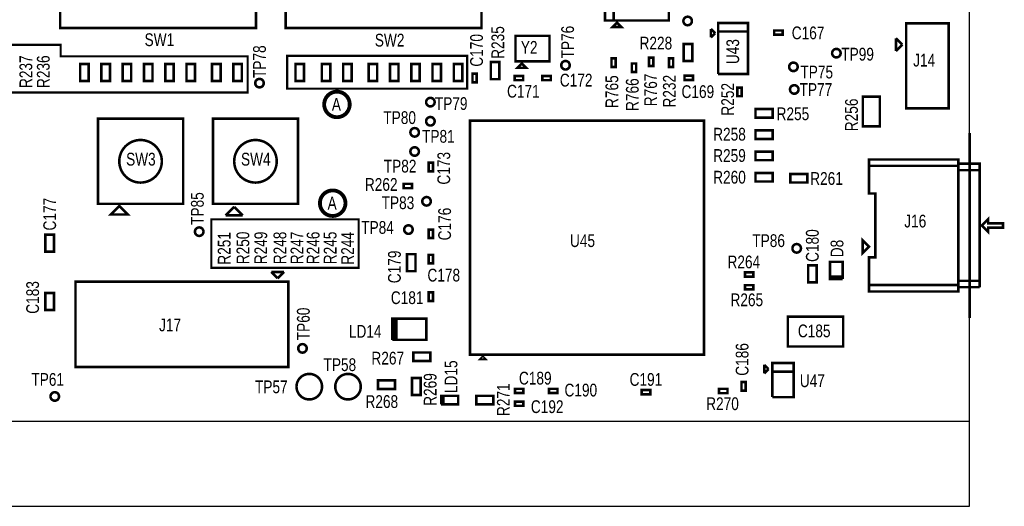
# Model space of a CAD drawing. Extents: x -19 to 106, y -45 to 160.
# Tile 17 of 21: x 24 to 83, y -9 to 20. Entities that reach past the tile are written whole.
import ezdxf
from ezdxf.enums import TextEntityAlignment as Align

# ---------------------------------------------------------------- set-up
doc = ezdxf.new("R2010")
doc.units = 0
for name, color, linetype in [('BG_OUTLINE', 95, 'CONTINUOUS'), ('PG_ASSEMBLY_TOP', 120, 'CONTINUOUS'), ('RD_ASSEMBLY_TOP', 120, 'CONTINUOUS')]:
    doc.layers.add(name, color=color, linetype=linetype)

msp = doc.modelspace()

# ---------------------------------------------------------------- linework, layer by layer
at = {"layer": 'BG_OUTLINE'}
msp.add_lwpolyline([(-3.809746, -3.81), (81.190084, -3.81), (81.190084, 146.286728), (-3.809746, 146.286728)], close=True, dxfattribs=at)
at = {"layer": 'BG_OUTLINE', "const_width": 0.1524}
msp.add_lwpolyline([(81.190084, 2.339848), (81.190084, 13.388848)], dxfattribs=at)
at = {"layer": 'BG_OUTLINE'}
msp.add_lwpolyline([(-3.809746, -3.81), (-3.809746, -8.89), (81.190084, -8.89), (81.190084, -3.81)], dxfattribs=at)
at = {"layer": 'PG_ASSEMBLY_TOP'}
for points, const_width in [([(38.59657, 25.48636), (26.91257, 25.48636), (26.91257, 19.64436), (38.59657, 19.64436), (38.59657, 25.48636)], 0.1524), ([(52.05857, 25.48636), (40.37457, 25.48636), (40.37457, 19.64436), (52.05857, 19.64436), (52.05857, 25.48636)], 0.1524), ([(63.24473, 24.6634), (59.43473, 24.6634), (59.43473, 20.0914), (59.94273, 20.0914), (59.94273, 24.6634)], 0.1524), ([(59.94273, 24.6634), (59.94273, 20.0914), (63.24473, 20.0914), (63.24473, 24.6634)], 0.1524), ([(60.142628, 19.9644), (59.888628, 19.7104), (60.396628, 19.7104), (60.142628, 19.9644)], 0.1524), ([(66.183002, 16.896334), (67.961002, 16.896334), (67.961002, 19.944334), (66.183002, 19.944334), (66.183002, 19.436334), (67.961002, 19.436334)], 0.1524), ([(79.945484, 14.84884), (79.945484, 19.92884), (77.405484, 19.92884), (77.405484, 14.84884), (79.945484, 14.84884)], 0.1524), ([(65.751202, 19.588734), (65.751202, 19.080734)], 0.1524), ([(66.005202, 19.334734), (65.751202, 19.588734)], 0.1524), ([(65.751202, 19.080734), (66.005202, 19.334734)], 0.1524), ([(67.961002, 19.436334), (66.183002, 19.436334), (66.183002, 16.896334)], 0.1524), ([(69.526912, 19.243294), (70.034912, 19.243294), (70.034912, 19.497294), (69.526912, 19.497294), (69.526912, 19.243294)], 0.1524), ([(54.09057, 17.653), (56.12257, 17.653), (56.12257, 19.177), (54.09057, 19.177), (54.09057, 17.653)], 0.1524), ([(76.795884, 18.27784), (76.795884, 19.03984)], 0.1524), ([(76.795884, 19.03984), (77.176884, 18.65884)], 0.1524), ([(17.8816, 18.6436), (26.9494, 18.6436), (26.9494, 17.9578), (38.1, 17.9578), (38.1, 15.7988), (17.526, 15.7988), (17.526, 18.6436), (17.8816, 18.6436)], 0.127), ([(64.640714, 17.6784), (64.640714, 18.6944), (64.132714, 18.6944), (64.132714, 17.6784), (64.640714, 17.6784)], 0.1524), ([(77.176884, 18.65884), (76.795884, 18.27784)], 0.1524), ([(50.8, 16.0274), (51.2064, 16.0274), (51.2064, 17.9832), (40.4622, 17.9832), (40.4622, 16.0274), (50.8, 16.0274)], 0.127), ([(53.12537, 16.59636), (53.12537, 17.61236), (52.61737, 17.61236), (52.61737, 16.59636), (53.12537, 16.59636)], 0.1524), ([(60.071, 17.3228), (60.071, 17.8308), (59.817, 17.8308), (59.817, 17.3228), (60.071, 17.3228)], 0.1524), ([(62.310518, 17.3736), (62.310518, 17.8816), (62.056518, 17.8816), (62.056518, 17.3736), (62.310518, 17.3736)], 0.1524), ([(63.5, 17.3228), (63.5, 17.8308), (63.246, 17.8308), (63.246, 17.3228), (63.5, 17.3228)], 0.1524), ([(28.10637, 17.497552), (28.10637, 16.481552), (28.61437, 16.481552), (28.61437, 17.497552), (28.10637, 17.497552)], 0.1524), ([(29.37637, 17.497552), (29.37637, 16.481552), (29.88437, 16.481552), (29.88437, 17.497552), (29.37637, 17.497552)], 0.1524), ([(30.64637, 17.497552), (30.64637, 16.481552), (31.15437, 16.481552), (31.15437, 17.497552), (30.64637, 17.497552)], 0.1524), ([(31.91637, 17.497552), (31.91637, 16.481552), (32.42437, 16.481552), (32.42437, 17.497552), (31.91637, 17.497552)], 0.1524), ([(33.18637, 17.497552), (33.18637, 16.481552), (33.69437, 16.481552), (33.69437, 17.497552), (33.18637, 17.497552)], 0.1524), ([(34.45637, 17.497552), (34.45637, 16.481552), (34.96437, 16.481552), (34.96437, 17.497552), (34.45637, 17.497552)], 0.1524), ([(35.98037, 17.497552), (35.98037, 16.481552), (36.48837, 16.481552), (36.48837, 17.497552), (35.98037, 17.497552)], 0.1524), ([(37.25037, 17.497552), (37.25037, 16.481552), (37.75837, 16.481552), (37.75837, 17.497552), (37.25037, 17.497552)], 0.1524), ([(40.95877, 17.497552), (40.95877, 16.481552), (41.46677, 16.481552), (41.46677, 17.497552), (40.95877, 17.497552)], 0.1524), ([(42.53357, 17.497552), (42.53357, 16.481552), (43.04157, 16.481552), (43.04157, 17.497552), (42.53357, 17.497552)], 0.1524), ([(43.80357, 17.497552), (43.80357, 16.481552), (44.31157, 16.481552), (44.31157, 17.497552), (43.80357, 17.497552)], 0.1524), ([(45.32757, 17.497552), (45.32757, 16.481552), (45.83557, 16.481552), (45.83557, 17.497552), (45.32757, 17.497552)], 0.1524), ([(46.59757, 17.497552), (46.59757, 16.481552), (47.10557, 16.481552), (47.10557, 17.497552), (46.59757, 17.497552)], 0.1524), ([(47.86757, 17.497552), (47.86757, 16.481552), (48.37557, 16.481552), (48.37557, 17.497552), (47.86757, 17.497552)], 0.1524), ([(49.13757, 17.497552), (49.13757, 16.481552), (49.64557, 16.481552), (49.64557, 17.497552), (49.13757, 17.497552)], 0.1524), ([(50.40757, 17.497552), (50.40757, 16.481552), (50.91557, 16.481552), (50.91557, 17.497552), (50.40757, 17.497552)], 0.1524), ([(54.47157, 17.526), (54.21757, 17.272), (54.72557, 17.272), (54.47157, 17.526)], 0.1524), ([(61.2902, 17.018), (61.2902, 17.526), (61.0362, 17.526), (61.0362, 17.018), (61.2902, 17.018)], 0.1524), ([(51.52517, 16.919702), (51.52517, 16.411702), (51.77917, 16.411702), (51.77917, 16.919702), (51.52517, 16.919702)], 0.1524), ([(54.03977, 16.5354), (54.54777, 16.5354), (54.54777, 16.7894), (54.03977, 16.7894), (54.03977, 16.5354)], 0.1524), ([(56.19877, 16.7894), (55.69077, 16.7894), (55.69077, 16.5354), (56.19877, 16.5354), (56.19877, 16.7894)], 0.1524), ([(64.68237, 16.79956), (64.17437, 16.79956), (64.17437, 16.54556), (64.68237, 16.54556), (64.68237, 16.79956)], 0.1524), ([(67.584828, 15.582138), (67.584828, 16.090138), (67.330828, 16.090138), (67.330828, 15.582138), (67.584828, 15.582138)], 0.1524), ([(74.81697, 15.55496), (74.81697, 13.77696), (75.83297, 13.77696), (75.83297, 15.55496), (74.81697, 15.55496)], 0.1524), ([(69.43217, 14.8082), (68.41617, 14.8082), (68.41617, 14.3002), (69.43217, 14.3002), (69.43217, 14.8082)], 0.1524), ([(29.17317, 9.15416), (34.25317, 9.15416), (34.25317, 14.23416), (29.17317, 14.23416), (29.17317, 9.15416)], 0.1524), ([(36.03117, 9.15416), (41.11117, 9.15416), (41.11117, 14.23416), (36.03117, 14.23416), (36.03117, 9.15416)], 0.1524), ([(65.34277, 0.1524), (65.34277, 14.1224), (51.37277, 14.1224), (51.37277, 0.1524), (65.34277, 0.1524)], 0.1524), ([(69.43217, 13.5382), (68.41617, 13.5382), (68.41617, 13.0302), (69.43217, 13.0302), (69.43217, 13.5382)], 0.1524), ([(69.43217, 12.2682), (68.41617, 12.2682), (68.41617, 11.7602), (69.43217, 11.7602), (69.43217, 12.2682)], 0.1524), ([(81.790032, 4.181348), (81.790032, 11.547348), (80.520032, 11.547348), (80.520032, 11.801348), (75.186032, 11.801348), (75.186032, 11.420348), (80.520032, 11.420348)], 0.1524), ([(49.16297, 11.0998), (49.16297, 11.6078), (48.90897, 11.6078), (48.90897, 11.0998), (49.16297, 11.0998)], 0.1524), ([(80.520032, 4.308348), (75.186032, 4.308348), (75.186032, 3.927348), (80.520032, 3.927348), (80.520032, 11.547348)], 0.1524), ([(80.520032, 11.420348), (75.186032, 11.420348), (75.186032, 9.769348), (75.567032, 9.769348), (75.567032, 5.959348), (75.186032, 5.959348), (75.186032, 4.308348), (80.520032, 4.308348)], 0.1524), ([(80.520032, 11.547348), (80.520032, 11.166348), (81.790032, 11.166348)], 0.1524), ([(81.790032, 11.166348), (80.520032, 11.166348), (80.520032, 4.562348), (81.790032, 4.562348)], 0.1524), ([(69.43217, 10.9982), (68.41617, 10.9982), (68.41617, 10.4902), (69.43217, 10.4902), (69.43217, 10.9982)], 0.1524), ([(70.4977, 10.43178), (71.5137, 10.43178), (71.5137, 10.93978), (70.4977, 10.93978), (70.4977, 10.43178)], 0.1524), ([(47.41037, 10.09396), (47.91837, 10.09396), (47.91837, 10.34796), (47.41037, 10.34796), (47.41037, 10.09396)], 0.1524), ([(30.44317, 9.02716), (29.93517, 8.51916), (30.95117, 8.51916), (30.44317, 9.02716)], 0.1524), ([(37.30117, 8.97636), (36.79317, 8.46836)], 0.1524), ([(37.80917, 8.46836), (37.30117, 8.97636)], 0.1524), ([(44.0436, 8.2296), (35.941, 8.2296), (35.941, 5.334), (44.7294, 5.334), (44.7294, 8.2296), (44.0436, 8.2296)], 0.127), ([(36.79317, 8.46836), (37.80917, 8.46836)], 0.1524), ([(81.917032, 7.864348), (82.298032, 7.483348), (82.298032, 7.737348), (83.187032, 7.737348), (83.187032, 7.991348), (82.298032, 7.991348), (82.298032, 8.245348), (81.917032, 7.864348)], 0.1524), ([(49.16297, 7.112), (49.16297, 7.62), (48.90897, 7.62), (48.90897, 7.112), (49.16297, 7.112)], 0.1524), ([(26.033984, 7.320788), (26.033984, 6.304788), (26.541984, 6.304788), (26.541984, 7.320788), (26.033984, 7.320788)], 0.1524), ([(75.186032, 6.594348), (74.805032, 6.213348), (74.805032, 6.975348), (75.186032, 6.594348)], 0.1524), ([(47.61357, 6.155436), (47.61357, 5.139436), (48.12157, 5.139436), (48.12157, 6.155436), (47.61357, 6.155436)], 0.1524), ([(48.90897, 6.111494), (48.90897, 5.603494), (49.16297, 5.603494), (49.16297, 6.111494), (48.90897, 6.111494)], 0.1524), ([(71.560436, 5.490718), (71.560436, 4.474718), (72.068436, 4.474718), (72.068436, 5.490718), (71.560436, 5.490718)], 0.1524), ([(73.617836, 4.677918), (73.617836, 5.693918), (72.855836, 5.693918), (72.855836, 4.804918), (73.617836, 4.804918)], 0.1524), ([(40.27297, 5.09016), (39.51097, 5.09016)], 0.1524), ([(39.51097, 5.09016), (39.89197, 4.70916)], 0.1524), ([(39.89197, 4.70916), (40.27297, 5.09016)], 0.1524), ([(68.28917, 5.064506), (67.78117, 5.064506), (67.78117, 4.810506), (68.28917, 4.810506), (68.28917, 5.064506)], 0.1524), ([(73.617836, 4.804918), (72.855836, 4.804918), (72.855836, 4.677918), (73.617836, 4.677918)], 0.1524), ([(40.52697, 4.50596), (27.82697, 4.50596), (27.82697, -0.57404), (40.52697, -0.57404), (40.52697, 4.50596)], 0.1524), ([(68.28917, 4.302506), (67.78117, 4.302506), (67.78117, 4.048506), (68.28917, 4.048506), (68.28917, 4.302506)], 0.1524), ([(81.790032, 4.562348), (80.520032, 4.562348), (80.520032, 4.181348), (81.790032, 4.181348)], 0.1524), ([(26.541984, 2.824734), (26.541984, 3.840734), (26.033984, 3.840734), (26.033984, 2.824734), (26.541984, 2.824734)], 0.1524), ([(49.16297, 3.363214), (49.16297, 3.871214), (48.90897, 3.871214), (48.90897, 3.363214), (49.16297, 3.363214)], 0.1524), ([(46.736, 1.0414), (48.768, 1.0414), (48.768, 2.3114), (46.863, 2.3114)], 0.1524), ([(46.863, 2.3114), (46.99, 2.3114), (46.99, 1.0414), (46.863, 1.0414), (46.863, 2.3114), (46.736, 2.3114), (46.736, 1.0414)], 0.1524), ([(70.34657, 0.64516), (73.64857, 0.64516), (73.64857, 2.42316), (70.34657, 2.42316), (70.34657, 0.64516)], 0.1524), ([(47.99457, -0.21844), (49.01057, -0.21844), (49.01057, 0.28956), (47.99457, 0.28956), (47.99457, -0.21844)], 0.1524), ([(52.13477, 0.0254), (52.00777, -0.1016), (52.26177, -0.1016), (52.13477, 0.0254)], 0.1524), ([(68.93941, -0.44704), (68.93941, -0.95504)], 0.1524), ([(69.19341, -0.70104), (68.93941, -0.44704)], 0.1524), ([(69.42201, -2.37744), (70.69201, -2.37744), (70.69201, -0.34544), (69.42201, -0.34544), (69.42201, -0.85344), (70.69201, -0.85344)], 0.1524), ([(47.91837, -1.23444), (47.91837, -2.25044), (48.42637, -2.25044), (48.42637, -1.23444), (47.91837, -1.23444)], 0.1524), ([(68.93941, -0.95504), (69.19341, -0.70104)], 0.1524), ([(70.69201, -0.85344), (69.42201, -0.85344), (69.42201, -2.37744)], 0.1524), ([(45.88637, -1.887474), (46.90237, -1.887474), (46.90237, -1.379474), (45.88637, -1.379474), (45.88637, -1.887474)], 0.1524), ([(67.83197, -1.985518), (67.83197, -1.477518), (67.57797, -1.477518), (67.57797, -1.985518), (67.83197, -1.985518)], 0.1524), ([(49.779936, -2.810002), (49.779936, -2.302002), (49.652936, -2.302002), (49.652936, -2.810002)], 0.1524), ([(49.652936, -2.810002), (50.668936, -2.810002), (50.668936, -2.302002), (49.779936, -2.302002), (49.779936, -2.810002)], 0.1524), ([(51.75758, -2.810002), (52.77358, -2.810002), (52.77358, -2.302002), (51.75758, -2.302002), (51.75758, -2.810002)], 0.1524), ([(54.563772, -1.8796), (54.055772, -1.8796), (54.055772, -2.1336), (54.563772, -2.1336), (54.563772, -1.8796)], 0.1524), ([(56.596788, -1.8796), (56.088788, -1.8796), (56.088788, -2.1336), (56.596788, -2.1336), (56.596788, -1.8796)], 0.1524), ([(62.131956, -1.9558), (61.623956, -1.9558), (61.623956, -2.2098), (62.131956, -2.2098), (62.131956, -1.9558)], 0.1524), ([(66.23177, -2.138426), (66.73977, -2.138426), (66.73977, -1.884426), (66.23177, -1.884426), (66.23177, -2.138426)], 0.1524), ([(54.563772, -2.6416), (54.055772, -2.6416), (54.055772, -2.8956), (54.563772, -2.8956), (54.563772, -2.6416)], 0.1524)]:
    msp.add_lwpolyline(points, dxfattribs=dict(at, const_width=const_width))
for points, const_width in [([(64.6176, 20.066, 1), (64.1096, 20.066, 1), (64.6176, 20.066)], 0.1524), ([(73.49363, 18.14576, 1), (72.98563, 18.14576, 1), (73.49363, 18.14576)], 0.1524), ([(57.3278, 17.4244, 1), (56.8198, 17.4244, 1), (57.3278, 17.4244)], 0.1524), ([(70.931532, 17.32915, 1), (70.423532, 17.32915, 1), (70.931532, 17.32915)], 0.1524), ([(39.0652, 16.3576, 1), (38.5572, 16.3576, 1), (39.0652, 16.3576)], 0.1524), ([(44.196, 15.0876, 1), (42.672, 15.0876, 1), (44.196, 15.0876)], 0.2286), ([(70.98157, 15.98041, 1), (70.47357, 15.98041, 1), (70.98157, 15.98041)], 0.1524), ([(49.26457, 15.22476, 1), (48.75657, 15.22476, 1), (49.26457, 15.22476)], 0.1524), ([(49.26457, 14.08176, 1), (48.75657, 14.08176, 1), (49.26457, 14.08176)], 0.1524), ([(48.32477, 13.42136, 1), (47.81677, 13.42136, 1), (48.32477, 13.42136)], 0.1524), ([(32.98317, 11.69416, 1), (30.44317, 11.69416, 1), (32.98317, 11.69416)], 0.1524), ([(39.84117, 11.69416, 1), (37.30117, 11.69416, 1), (39.84117, 11.69416)], 0.1524), ([(48.32477, 12.27836, 1), (47.81677, 12.27836, 1), (48.32477, 12.27836)], 0.1524), ([(43.942, 9.1948, 1), (42.418, 9.1948, 1), (43.942, 9.1948)], 0.2286), ([(49.03597, 9.30656, 1), (48.52797, 9.30656, 1), (49.03597, 9.30656)], 0.1524), ([(35.467036, 7.495794, 1), (34.959036, 7.495794, 1), (35.467036, 7.495794)], 0.1524), ([(47.9552, 7.62, 1), (47.4472, 7.62, 1), (47.9552, 7.62)], 0.1524), ([(71.12635, 6.50113, 1), (70.61835, 6.50113, 1), (71.12635, 6.50113)], 0.1524), ([(41.6306, 0.5334, 1), (41.1226, 0.5334, 1), (41.6306, 0.5334)], 0.1524), ([(42.545, -1.7526, 1), (41.021, -1.7526, 1), (42.545, -1.7526)], 0.1524), ([(44.8564, -1.7526, 1), (43.3324, -1.7526, 1), (44.8564, -1.7526)], 0.1524), ([(26.8478, -2.3368, 1), (26.3398, -2.3368, 1), (26.8478, -2.3368)], 0.1524)]:
    msp.add_lwpolyline(points, format="xyb", dxfattribs=dict(at, const_width=const_width))

# ---------------------------------------------------------------- texts
at = {"layer": 'PG_ASSEMBLY_TOP', "width": 0.8}
for p in [(43.1292, 14.7066), (42.8752, 8.8138)]:
    msp.add_text('A', height=0.762, dxfattribs=at).set_placement(p)
at = {"layer": 'RD_ASSEMBLY_TOP', "width": 0.8}
for s, p in [('R235', (53.4162, 17.8054)), ('TP76', (57.5818, 17.8308)), ('TP78', (39.1922, 16.6624)), ('R237', (25.2476, 16.0655)), ('R236', (26.289, 16.0655)), ('R256', (74.5236, 13.4874)), ('C177', (26.671016, 7.563612)), ('TP85', (35.4838, 7.8994)), ('R251', (37.084, 5.5245)), ('R250', (38.2016, 5.5499)), ('R249', (39.2684, 5.5499)), ('R248', (40.4114, 5.5499)), ('R247', (41.4274, 5.5499)), ('R246', (42.3926, 5.5499)), ('R245', (43.4086, 5.5499)), ('R244', (44.45, 5.5245)), ('C180', (72.1868, 5.6896)), ('D8', (73.66, 5.969)), ('C179', (47.244, 4.4196)), ('C183', (25.652984, 2.596134)), ('TP60', (41.8084, 1.016)), ('LD15', (50.6222, -2.1336)), ('R269', (49.3776, -2.8956)), ('R271', (53.7464, -3.5052))]:
    msp.add_text(s, height=0.762, rotation=90, dxfattribs=at).set_placement(p)
for s, p in [('C167', (71.5518, 18.9738)), ('C172', (57.7088, 16.1544)), ('C171', (54.5592, 15.494)), ('C169', (64.9732, 15.4686)), ('R262', (46.0756, 9.9314)), ('U45', (58.0898, 6.5786)), ('R264', (67.7164, 5.3086)), ('C178', (49.8094, 4.5212)), ('C181', (47.625, 3.175)), ('R265', (67.8942, 3.048)), ('C189', (55.2704, -1.6256)), ('C191', (61.8744, -1.7018)), ('U47', (71.8058, -1.778)), ('C190', (57.9882, -2.3368)), ('C192', (55.9816, -3.3274)), ('R270', (66.4464, -3.1496))]:
    msp.add_text(s, height=0.762, dxfattribs=at).set_placement(p, align=Align.CENTER)
for s, p in [('SW1', (31.9532, 18.5674)), ('SW2', (45.6946, 18.542)), ('Y2', (54.4068, 18.1102)), ('R228', (61.4934, 18.3642)), ('TP99', (73.533, 17.7038)), ('J14', (77.8256, 17.3482)), ('TP75', (71.0946, 16.637)), ('TP77', (71.0438, 15.5956)), ('TP79', (49.276, 14.7574)), ('TP80', (46.2026, 13.9192)), ('R255', (69.6722, 14.1478)), ('TP81', (48.514, 12.8016)), ('R258', (65.8876, 12.9286)), ('R259', (65.8876, 11.6586)), ('SW3', (30.84957, 11.44016)), ('SW4', (37.70757, 11.44016)), ('TP82', (46.228, 11.0236)), ('R260', (65.8876, 10.3632)), ('R261', (71.6788, 10.287)), ('TP83', (46.101, 8.8392)), ('J16', (77.2922, 7.747)), ('TP84', (44.8818, 7.366)), ('TP86', (68.2244, 6.5786)), ('J17', (32.8168, 1.5494)), ('LD14', (44.1452, 1.1684)), ('C185', (70.9422, 1.1938)), ('R267', (45.4914, -0.4318)), ('TP58', (42.63263, -0.82296)), ('TP61', (25.1968, -1.7018)), ('TP57', (38.54323, -2.14376)), ('R268', (45.1358, -3.0226))]:
    msp.add_text(s, height=0.762, dxfattribs=at).set_placement(p)
for s, p in [('C170', (52.1462, 18.3134)), ('U43', (67.437, 18.2372)), ('R765', (60.2234, 15.8496)), ('R766', (61.4426, 15.6718)), ('R767', (62.5348, 15.9512)), ('R232', (63.6524, 15.875)), ('R252', (67.1322, 15.3924)), ('C173', (50.1904, 11.2776)), ('C176', (50.2412, 7.9502)), ('C186', (67.9958, -0.127))]:
    msp.add_text(s, height=0.762, rotation=90, dxfattribs=at).set_placement(p, align=Align.CENTER)

doc.saveas('drawing.dxf')
